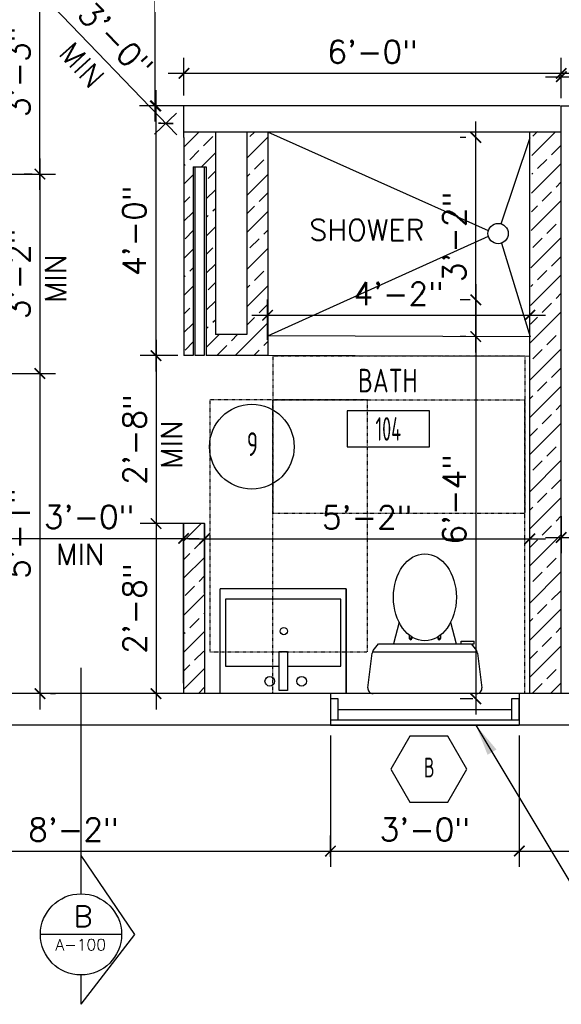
# Model space of a CAD drawing. Header units: inches. Extents: x -3803 to 30266, y -3756 to 4522.
# Tile 22 of 47: x 23500 to 23603, y 2446 to 2634. Entities that reach past the tile are written whole.
import ezdxf
from ezdxf.enums import TextEntityAlignment as Align

# ---------------------------------------------------------------- set-up
doc = ezdxf.new("R2010")
doc.units = ezdxf.units.IN
doc.header["$LTSCALE"] = 0.011
doc.header["$MEASUREMENT"] = 0
doc.header["$PDMODE"] = 1
doc.linetypes.add('DASHED2', pattern=[0.375, 0.25, -0.125])
doc.layers.get('0').update_dxf_attribs({"linetype": 'CONTINUOUS'})
doc.layers.get('Defpoints').update_dxf_attribs({"linetype": 'CONTINUOUS'})
for name, color, linetype in [('a-door', 2, 'CONTINUOUS'), ('FHA', 8, 'DASHED2'), ('FIXT', 8, 'CONTINUOUS'), ('G-SYMB', 1, 'CONTINUOUS'), ('Hatch-ExisWalls', 123, 'CONTINUOUS'), ('TEXT', 2, 'CONTINUOUS'), ('Walls', 5, 'CONTINUOUS')]:
    doc.layers.add(name, color=color, linetype=linetype)
doc.layers.add('DIM', color=4, linetype='CONTINUOUS', lineweight=13)
doc.styles.add('MED', font='archstyl.shx', dxfattribs={"width": 0.8, "height": 0.125})
doc.styles.add('ROMANS', font='romans.shx')
doc.styles.add('SMA', font='archstyl.shx', dxfattribs={"width": 0.8, "height": 0.0625})
doc.dimstyles.new('ANGEL', dxfattribs={"dimtxt": 4.375, "dimasz": 2, "dimexe": 3, "dimexo": 2, "dimgap": 1.5, "dimtad": 1, "dimdec": 0, "dimzin": 3, "dimdsep": 46, "dimlunit": 4, "dimtxsty": 'ROMANS', "dimblk": 'ARCHTICK', "dimcen": 0, "dimdle": 3, "dimclrd": 4, "dimclre": 4, "dimclrt": 2, "dimadec": 0, "dimazin": 0, "dimtfac": 1, "dimtdec": 0, "dimtmove": 1, "dimatfit": 3, "dimfxl": 1, "dimfrac": 2, "dimtolj": 1, "dimtzin": 0, "dimarcsym": 0})
doc.dimstyles.new('Copy of STANDARD', dxfattribs={"dimtxt": 8, "dimasz": 3, "dimexe": 3, "dimexo": 3, "dimgap": 3, "dimtad": 1, "dimrnd": 1, "dimzin": 3, "dimdsep": 46, "dimlunit": 4, "dimtxsty": 'Standard', "dimblk": 'ARCHTICK', "dimcen": 3, "dimdle": 3, "dimadec": 0, "dimazin": 0, "dimtfac": 1, "dimtix": 1, "dimtofl": 0, "dimtmove": 1, "dimatfit": 3, "dimfxl": 3, "dimtolj": 1, "dimtzin": 0, "dimlwd": -1, "dimlwe": -1, "dimarcsym": 0})
pattern_1 = [(45, (-5749.8247, 3), (-3.5355339, 3.5355339), []), (45, (-5746.289, 3), (-3.5355339, 3.5355339), [2.5, -1.25])]

# ---------------------------------------------------------------- blocks, each defined once
blk = doc.blocks.new('A$C6F230B04')
at = {"ltscale": 48}
for p, q in [((0.99, 26.61), (20.75, 26.61)), ((0.82, 18.91), (0, 25.49)), ((21.74, 25.49), (20.91, 18.91)), ((20.8, 18.63), (0.95, 18.63)), ((2.04, 17.13), (1.03, 18.41)), ((19.7, 17.13), (2.04, 17.13)), ((5.96, 13), (4.9, 17.13)), ((15.78, 13), (16.84, 17.13)), ((20.71, 18.41), (19.7, 17.13)), ((3.98, 16.63), (1.48, 16.63))]:
    blk.add_line(p, q, dxfattribs=at)
for p, q in [((1.48, 17.13), (1.48, 16.63)), ((1.87, 17.13), (1.5, 17.13)), ((3.98, 17.13), (3.98, 16.63)), ((7.9, 15.45), (7.9, 16.08)), ((8.15, 16.33), (8.15, 16.33)), ((8.4, 15.8), (8.4, 16.08)), ((13.34, 15.8), (13.34, 16.08)), ((13.59, 16.33), (13.59, 16.33)), ((13.84, 15.45), (13.84, 16.08))]:
    blk.add_line(p, q)
for centre in [(8.15, 16.09), (13.59, 16.09)]:
    blk.add_circle(centre, 0.125)
for centre, start, end in [((0.99, 25.61), 90, 187.1438), ((20.75, 25.61), 352.8562, 90), ((1.82, 19.03), 187.1438, 218.2232), ((19.92, 19.03), 321.7768, 352.8562)]:
    blk.add_arc(centre, 1, start, end, dxfattribs=at)
for centre, start, end in [((8.15, 16.08), 90, 180), ((8.15, 16.08), 0, 90), ((13.59, 16.08), 90, 180), ((13.59, 16.08), 0, 90)]:
    blk.add_arc(centre, 0.25, start, end)
blk.add_ellipse((10.87, 8.25), major_axis=(0, 8.29), ratio=0.724165)
blk = doc.blocks.new('_ArchTick')
at = {"color": 0, "linetype": 'ByBlock', "const_width": 0.15}
blk.add_lwpolyline([(-0.5, -0.5), (0.5, 0.5)], dxfattribs=at)
blk = doc.blocks.new('*D383')
at = {"layer": 'Defpoints', "color": 0, "transparency": 16777216}
for p in [(-95.34, -164.96), (-96.28, -241), (-94.85, -241)]:
    blk.add_point(p, dxfattribs=at)
at = {"layer": 'DIM', "color": 4, "lineweight": -2, "transparency": 16777216}
for p, q in [((-96.28, -161.96), (-96.28, -244)), ((-97.34, -164.96), (-99.28, -164.96)), ((-96.85, -241), (-99.28, -241))]:
    blk.add_line(p, q, dxfattribs=at)
at = {"layer": 'DIM', "color": 4, "lineweight": -2, "transparency": 16777216, "xscale": 2, "yscale": 2, "zscale": 2}
for p, rotation in [((-96.28, -164.96), 90), ((-96.28, -241), 270)]:
    blk.add_blockref('_ArchTick', p, dxfattribs=dict(at, rotation=rotation))
at = {"layer": 'DIM', "color": 2, "transparency": 16777216, "insert": (-100.39, -202.98), "char_height": 4.375, "attachment_point": 5, "rotation": 90, "style": 'ROMANS'}
blk.add_mtext('\\A1;6\'-4"', dxfattribs=at)
blk = doc.blocks.new('AINC-DOORID')
at = {"layer": 'G-SYMB'}
blk.add_circle((0, 0), 0.1673, dxfattribs=at)
at = {"layer": 'G-SYMB', "color": 4, "linetype": 'Continuous', "style": 'SMA', "width": 0.75}
blk.add_attdef('DNUM', text='', height=0.0938, dxfattribs=at).set_placement((0.0025, 0.0102), align=Align.MIDDLE)
blk = doc.blocks.new('AINC-ROOMID')
at = {"layer": 'G-SYMB'}
blk.add_lwpolyline([(-0.2473, -0.3519), (0.2533, -0.3519), (0.2533, -0.1607), (-0.2473, -0.1607)], close=True, dxfattribs=at)
at = {"layer": 'G-SYMB', "color": 4, "linetype": 'Continuous', "style": 'MED', "oblique": -180, "text_generation_flag": 6}
for tag, p in [('%%UROOM-ID', (0, 0.2093)), ('%%USPAN', (0, 0))]:
    blk.add_attdef(tag, text='', height=0.125, rotation=180, dxfattribs=at).set_placement(p, align=Align.MIDDLE)
at = {"layer": 'G-SYMB', "color": 4, "linetype": 'Continuous', "style": 'MED', "text_generation_flag": 6, "width": 0.75}
blk.add_attdef('R-NUM', text='', height=0.125, rotation=180, dxfattribs=at).set_placement((0.003, -0.2563), align=Align.MIDDLE)
blk = doc.blocks.new('*D384')
at = {"layer": 'Defpoints', "color": 0, "transparency": 16777216}
for p in [(-86, -167.89), (-135.99, -174.59), (-86, -180.54)]:
    blk.add_point(p, dxfattribs=at)
at = {"layer": 'DIM', "color": 4, "lineweight": -2, "transparency": 16777216}
for p, q in [((-135.99, -172.59), (-135.99, -164.89)), ((-86, -178.54), (-86, -164.89)), ((-138.99, -167.89), (-83, -167.89))]:
    blk.add_line(p, q, dxfattribs=at)
at = {"layer": 'DIM', "color": 4, "lineweight": -2, "transparency": 16777216, "xscale": 2, "yscale": 2, "zscale": 2, "rotation": 180}
blk.add_blockref('_ArchTick', (-135.99, -167.89), dxfattribs=at)
at = {"layer": 'DIM', "color": 4, "lineweight": -2, "transparency": 16777216, "xscale": 2, "yscale": 2, "zscale": 2}
blk.add_blockref('_ArchTick', (-86, -167.89), dxfattribs=at)
at = {"layer": 'DIM', "color": 2, "transparency": 16777216, "insert": (-111, -163.79), "char_height": 4.375, "attachment_point": 5, "style": 'ROMANS'}
blk.add_mtext('\\A1;4\'-2"', dxfattribs=at)
blk = doc.blocks.new('*D386')
at = {"layer": 'Defpoints', "color": 0, "transparency": 16777216}
for p in [(-86, -210.5), (-86, -221.15), (-148, -222.83)]:
    blk.add_point(p, dxfattribs=at)
at = {"layer": 'DIM', "color": 4, "lineweight": -2, "transparency": 16777216}
for p, q in [((-148, -220.83), (-148, -207.5)), ((-86, -219.15), (-86, -207.5)), ((-151, -210.5), (-83, -210.5))]:
    blk.add_line(p, q, dxfattribs=at)
at = {"layer": 'DIM', "color": 4, "lineweight": -2, "transparency": 16777216, "xscale": 2, "yscale": 2, "zscale": 2, "rotation": 180}
blk.add_blockref('_ArchTick', (-148, -210.5), dxfattribs=at)
at = {"layer": 'DIM', "color": 4, "lineweight": -2, "transparency": 16777216, "xscale": 2, "yscale": 2, "zscale": 2}
blk.add_blockref('_ArchTick', (-86, -210.5), dxfattribs=at)
at = {"layer": 'DIM', "color": 2, "transparency": 16777216, "insert": (-117, -206.4), "char_height": 4.375, "attachment_point": 5, "style": 'ROMANS'}
blk.add_mtext('\\A1;5\'-2"', dxfattribs=at)
blk = doc.blocks.new('*D388')
at = {"layer": 'Defpoints', "color": 0, "transparency": 16777216}
for p in [(-166.32, 0), (-157.39, 0), (-147.68, -128)]:
    blk.add_point(p, dxfattribs=at)
at = {"layer": 'DIM', "color": 4, "lineweight": -2, "transparency": 16777216}
for p, q in [((-157.39, -131), (-157.39, 3)), ((-164.32, 0), (-154.39, 0)), ((-149.68, -128), (-160.39, -128))]:
    blk.add_line(p, q, dxfattribs=at)
at = {"layer": 'DIM', "color": 4, "lineweight": -2, "transparency": 16777216, "xscale": 2, "yscale": 2, "zscale": 2}
for p, rotation in [((-157.39, 0), 90), ((-157.39, -128), 270)]:
    blk.add_blockref('_ArchTick', p, dxfattribs=dict(at, rotation=rotation))
at = {"layer": 'DIM', "color": 2, "transparency": 16777216, "insert": (-161.5, -64), "char_height": 4.375, "attachment_point": 5, "rotation": 90, "style": 'ROMANS'}
blk.add_mtext('\\A1;10\'-8"', dxfattribs=at)
blk = doc.blocks.new('*D389')
at = {"color": 4, "lineweight": -2, "ltscale": 10, "transparency": 16777216}
for p, q in [((-80, -206.18), (-80, -213.24)), ((-56, -206.18), (-56, -213.24)), ((-83, -210.24), (-53, -210.24))]:
    blk.add_line(p, q, dxfattribs=at)
at = {"layer": 'Defpoints', "color": 0, "ltscale": 10, "transparency": 16777216}
for p in [(-80, -204.18), (-56, -204.18), (-56, -210.24)]:
    blk.add_point(p, dxfattribs=at)
at = {"color": 4, "lineweight": -2, "ltscale": 10, "transparency": 16777216, "xscale": 2, "yscale": 2, "zscale": 2, "rotation": 180}
blk.add_blockref('_ArchTick', (-80, -210.24), dxfattribs=at)
at = {"color": 4, "lineweight": -2, "ltscale": 10, "transparency": 16777216, "xscale": 2, "yscale": 2, "zscale": 2}
blk.add_blockref('_ArchTick', (-56, -210.24), dxfattribs=at)
at = {"color": 2, "ltscale": 10, "transparency": 16777216, "insert": (-68, -206.14), "char_height": 4.375, "attachment_point": 5, "style": 'ROMANS'}
blk.add_mtext('\\A1;2\'-0"', dxfattribs=at)
blk = doc.blocks.new('*D395')
at = {"layer": 'Defpoints', "color": 0, "ltscale": 10, "transparency": 16777216}
for p in [(-149.34, -128), (-157.28, -175.58), (-151.12, -175.58)]:
    blk.add_point(p, dxfattribs=at)
at = {"layer": 'DIM', "color": 4, "lineweight": -2, "ltscale": 10, "transparency": 16777216}
for p, q in [((-157.28, -125), (-157.28, -178.58)), ((-151.34, -128), (-160.28, -128)), ((-153.12, -175.58), (-160.28, -175.58))]:
    blk.add_line(p, q, dxfattribs=at)
at = {"layer": 'DIM', "color": 4, "lineweight": -2, "ltscale": 10, "transparency": 16777216, "xscale": 2, "yscale": 2, "zscale": 2}
for p, rotation in [((-157.28, -128), 90), ((-157.28, -175.58), 270)]:
    blk.add_blockref('_ArchTick', p, dxfattribs=dict(at, rotation=rotation))
at = {"layer": 'DIM', "color": 2, "ltscale": 10, "transparency": 16777216, "insert": (-161.39, -151.79), "char_height": 4.375, "attachment_point": 5, "rotation": 90, "style": 'ROMANS'}
blk.add_mtext('\\A1;4\'-0"', dxfattribs=at)
blk = doc.blocks.new('*D396')
at = {"layer": 'Defpoints', "color": 0, "ltscale": 10, "transparency": 16777216}
for p in [(-151.12, -175.58), (-157.25, -207.58), (-149.34, -207.58)]:
    blk.add_point(p, dxfattribs=at)
at = {"layer": 'DIM', "color": 4, "lineweight": -2, "ltscale": 10, "transparency": 16777216}
for p, q in [((-157.25, -172.58), (-157.25, -210.58)), ((-153.12, -175.58), (-160.25, -175.58)), ((-151.34, -207.58), (-160.25, -207.58))]:
    blk.add_line(p, q, dxfattribs=at)
at = {"layer": 'DIM', "color": 4, "lineweight": -2, "ltscale": 10, "transparency": 16777216, "xscale": 2, "yscale": 2, "zscale": 2}
for p, rotation in [((-157.25, -175.58), 90), ((-157.25, -207.58), 270)]:
    blk.add_blockref('_ArchTick', p, dxfattribs=dict(at, rotation=rotation))
at = {"layer": 'DIM', "color": 2, "ltscale": 10, "transparency": 16777216, "insert": (-161.35, -191.58), "char_height": 4.375, "attachment_point": 5, "rotation": 90, "style": 'ROMANS'}
blk.add_mtext('\\A1;2\'-8"', dxfattribs=at)
blk = doc.blocks.new('*D397')
at = {"color": 4, "lineweight": -2, "ltscale": 10, "transparency": 16777216}
for p, q in [((-96.29, -174.96), (-96.29, -131)), ((-98.21, -134), (-99.29, -134)), ((-98.22, -171.96), (-99.29, -171.96))]:
    blk.add_line(p, q, dxfattribs=at)
at = {"layer": 'Defpoints', "color": 0, "ltscale": 10, "transparency": 16777216}
for p in [(-96.29, -134), (-96.21, -134), (-96.22, -171.96)]:
    blk.add_point(p, dxfattribs=at)
at = {"color": 4, "lineweight": -2, "ltscale": 10, "transparency": 16777216, "xscale": 2, "yscale": 2, "zscale": 2}
for p, rotation in [((-96.29, -134), 90), ((-96.29, -171.96), 270)]:
    blk.add_blockref('_ArchTick', p, dxfattribs=dict(at, rotation=rotation))
at = {"color": 2, "ltscale": 10, "transparency": 16777216, "insert": (-100.4, -152.98), "char_height": 4.375, "attachment_point": 5, "rotation": 90, "style": 'ROMANS'}
blk.add_mtext('\\A1;3\'-2"', dxfattribs=at)
blk = doc.blocks.new('*D398')
at = {"color": 4, "lineweight": -2, "ltscale": 10, "transparency": 16777216}
for p, q in [((-179.39, -138), (-179.39, -182)), ((-186, -141), (-176.39, -141)), ((-186, -179), (-176.39, -179))]:
    blk.add_line(p, q, dxfattribs=at)
at = {"layer": 'Defpoints', "color": 0, "ltscale": 10, "transparency": 16777216}
for p in [(-188, -141), (-188, -179), (-179.39, -179)]:
    blk.add_point(p, dxfattribs=at)
at = {"color": 4, "lineweight": -2, "ltscale": 10, "transparency": 16777216, "xscale": 2, "yscale": 2, "zscale": 2}
for p, rotation in [((-179.39, -141), 90), ((-179.39, -179), 270)]:
    blk.add_blockref('_ArchTick', p, dxfattribs=dict(at, rotation=rotation))
at = {"color": 2, "ltscale": 10, "transparency": 16777216, "insert": (-183.49, -160), "char_height": 4.375, "attachment_point": 5, "rotation": 90, "style": 'ROMANS'}
blk.add_mtext('\\A1;3\'-2"', dxfattribs=at)
blk = doc.blocks.new('*D402')
at = {"layer": 'Defpoints', "color": 0, "ltscale": 10, "transparency": 16777216}
for p in [(-149.34, -207.58), (-157.25, -240), (-149.34, -240)]:
    blk.add_point(p, dxfattribs=at)
at = {"layer": 'DIM', "color": 4, "lineweight": -2, "ltscale": 10, "transparency": 16777216}
for p, q in [((-157.25, -204.58), (-157.25, -243)), ((-151.34, -207.58), (-160.25, -207.58)), ((-151.34, -240), (-160.25, -240))]:
    blk.add_line(p, q, dxfattribs=at)
at = {"layer": 'DIM', "color": 4, "lineweight": -2, "ltscale": 10, "transparency": 16777216, "xscale": 2, "yscale": 2, "zscale": 2}
for p, rotation in [((-157.25, -207.58), 90), ((-157.25, -240), 270)]:
    blk.add_blockref('_ArchTick', p, dxfattribs=dict(at, rotation=rotation))
at = {"layer": 'DIM', "color": 2, "ltscale": 10, "transparency": 16777216, "insert": (-161.35, -223.79), "char_height": 4.375, "attachment_point": 5, "rotation": 90, "style": 'ROMANS'}
blk.add_mtext('\\A1;2\'-8"', dxfattribs=at)
blk = doc.blocks.new('*D403')
at = {"layer": 'Defpoints', "color": 0, "ltscale": 10, "transparency": 16777216}
for p in [(0, -122.43), (-80, -128.54), (0, -128.54)]:
    blk.add_point(p, dxfattribs=at)
at = {"layer": 'DIM', "color": 4, "lineweight": -2, "ltscale": 10, "transparency": 16777216}
for p, q in [((-80, -126.54), (-80, -119.43)), ((0, -126.54), (0, -119.43)), ((-83, -122.43), (3, -122.43))]:
    blk.add_line(p, q, dxfattribs=at)
at = {"layer": 'DIM', "color": 4, "lineweight": -2, "ltscale": 10, "transparency": 16777216, "xscale": 2, "yscale": 2, "zscale": 2, "rotation": 180}
blk.add_blockref('_ArchTick', (-80, -122.43), dxfattribs=at)
at = {"layer": 'DIM', "color": 4, "lineweight": -2, "ltscale": 10, "transparency": 16777216, "xscale": 2, "yscale": 2, "zscale": 2}
blk.add_blockref('_ArchTick', (0, -122.43), dxfattribs=at)
at = {"layer": 'DIM', "color": 2, "ltscale": 10, "transparency": 16777216, "insert": (-40, -118.32), "char_height": 4.375, "attachment_point": 5, "style": 'ROMANS'}
blk.add_mtext('\\A1;6\'-8"', dxfattribs=at)
blk = doc.blocks.new('*D474')
at = {"layer": 'Defpoints', "color": 0, "ltscale": 10, "transparency": 16777216}
for p in [(-151.93, -121.81), (-151.93, -128), (-80, -128.54)]:
    blk.add_point(p, dxfattribs=at)
at = {"layer": 'DIM', "color": 4, "lineweight": -2, "ltscale": 10, "transparency": 16777216}
for p, q in [((-151.93, -126), (-151.93, -118.81)), ((-80, -126.54), (-80, -118.81)), ((-77, -121.81), (-154.93, -121.81))]:
    blk.add_line(p, q, dxfattribs=at)
at = {"layer": 'DIM', "color": 4, "lineweight": -2, "ltscale": 10, "transparency": 16777216, "xscale": 2, "yscale": 2, "zscale": 2, "rotation": 180}
blk.add_blockref('_ArchTick', (-151.93, -121.81), dxfattribs=at)
at = {"layer": 'DIM', "color": 4, "lineweight": -2, "ltscale": 10, "transparency": 16777216, "xscale": 2, "yscale": 2, "zscale": 2}
blk.add_blockref('_ArchTick', (-80, -121.81), dxfattribs=at)
at = {"layer": 'DIM', "color": 2, "ltscale": 10, "transparency": 16777216, "insert": (-115.97, -117.7), "char_height": 4.375, "attachment_point": 5, "style": 'ROMANS'}
blk.add_mtext('\\A1;6\'-0"', dxfattribs=at)
blk = doc.blocks.new('*D478')
at = {"layer": 'Defpoints', "color": 0, "ltscale": 10, "transparency": 16777216}
for p in [(-177, -102), (-151.93, -128), (-155.39, -131.33)]:
    blk.add_point(p, dxfattribs=at)
at = {"layer": 'DIM', "color": 4, "lineweight": -2, "ltscale": 10, "transparency": 16777216}
for p, q in [((-182.53, -103.17), (-153.3, -133.49)), ((-178.44, -103.39), (-182.61, -107.41)), ((-153.37, -129.39), (-157.55, -133.41))]:
    blk.add_line(p, q, dxfattribs=at)
at = {"layer": 'DIM', "color": 4, "lineweight": -2, "ltscale": 10, "transparency": 16777216, "xscale": 2, "yscale": 2, "zscale": 2}
for p, rotation in [((-180.45, -105.33), 133.9537761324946), ((-155.39, -131.33), 313.9537761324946)]:
    blk.add_blockref('_ArchTick', p, dxfattribs=dict(at, rotation=rotation))
at = {"layer": 'DIM', "color": 2, "ltscale": 10, "transparency": 16777216, "insert": (-164.96, -115.48), "char_height": 4.375, "attachment_point": 5, "rotation": 313.9538, "style": 'ROMANS'}
blk.add_mtext('\\A1;3\'-0"', dxfattribs=at)
blk = doc.blocks.new('*D404')
at = {"layer": 'Defpoints', "color": 0, "ltscale": 10, "transparency": 16777216}
for p in [(-179.39, -102), (-178.86, -102), (-178.86, -141)]:
    blk.add_point(p, dxfattribs=at)
at = {"layer": 'DIM', "color": 4, "lineweight": -2, "ltscale": 10, "transparency": 16777216}
for p, q in [((-179.39, -144), (-179.39, -99)), ((-180.86, -102), (-182.39, -102)), ((-180.86, -141), (-182.39, -141))]:
    blk.add_line(p, q, dxfattribs=at)
at = {"layer": 'DIM', "color": 4, "lineweight": -2, "ltscale": 10, "transparency": 16777216, "xscale": 2, "yscale": 2, "zscale": 2}
for p, rotation in [((-179.39, -102), 90), ((-179.39, -141), 270)]:
    blk.add_blockref('_ArchTick', p, dxfattribs=dict(at, rotation=rotation))
at = {"layer": 'DIM', "color": 2, "ltscale": 10, "transparency": 16777216, "insert": (-183.49, -121.5), "char_height": 4.375, "attachment_point": 5, "rotation": 90, "style": 'ROMANS'}
blk.add_mtext('\\A1;3\'-3"', dxfattribs=at)
blk = doc.blocks.new('*D405')
at = {"layer": 'Defpoints', "color": 0, "ltscale": 10, "transparency": 16777216}
for p in [(-179.39, -179), (-179.39, -240), (-179.39, -240)]:
    blk.add_point(p, dxfattribs=at)
at = {"layer": 'DIM', "color": 4, "lineweight": -2, "ltscale": 10, "transparency": 16777216}
for p, q in [((-179.39, -176), (-179.39, -243)), ((-177.39, -179), (-176.39, -179)), ((-177.39, -240), (-176.39, -240))]:
    blk.add_line(p, q, dxfattribs=at)
at = {"layer": 'DIM', "color": 4, "lineweight": -2, "ltscale": 10, "transparency": 16777216, "xscale": 2, "yscale": 2, "zscale": 2}
for p, rotation in [((-179.39, -179), 90), ((-179.39, -240), 270)]:
    blk.add_blockref('_ArchTick', p, dxfattribs=dict(at, rotation=rotation))
at = {"layer": 'DIM', "color": 2, "ltscale": 10, "transparency": 16777216, "insert": (-183.49, -209.5), "char_height": 4.375, "attachment_point": 5, "rotation": 90, "style": 'ROMANS'}
blk.add_mtext('\\A1;5\'-1"', dxfattribs=at)
blk = doc.blocks.new('AINC-WINID')
at = {"layer": 'G-SYMB', "linetype": 'Continuous'}
blk.add_lwpolyline([(0.2577, 20.2671), (0.1675, 20.4234), (-0.0129, 20.4234), (-0.1031, 20.2671), (-0.0129, 20.1109), (0.1675, 20.1109)], close=True, dxfattribs=at)
at = {"layer": 'G-SYMB', "color": 4, "linetype": 'Continuous', "style": 'SMA', "width": 0.75}
blk.add_attdef('WNUM', text='', height=0.0938, dxfattribs=at).set_placement((0.0793, 20.2753), align=Align.MIDDLE)
blk = doc.blocks.new('*D455')
at = {"layer": 'Defpoints', "color": 0, "ltscale": 10, "transparency": 16777216}
for p in [(-222, -270.08), (-124, -270), (-124, -273.1)]:
    blk.add_point(p, dxfattribs=at)
at = {"layer": 'DIM', "color": 4, "lineweight": -2, "ltscale": 10, "transparency": 16777216}
for p, q in [((-222, -268.08), (-222, -267)), ((-124, -271.1), (-124, -267)), ((-225, -270), (-121, -270))]:
    blk.add_line(p, q, dxfattribs=at)
at = {"layer": 'DIM', "color": 4, "lineweight": -2, "ltscale": 10, "transparency": 16777216, "xscale": 2, "yscale": 2, "zscale": 2, "rotation": 180}
blk.add_blockref('_ArchTick', (-222, -270), dxfattribs=at)
at = {"layer": 'DIM', "color": 4, "lineweight": -2, "ltscale": 10, "transparency": 16777216, "xscale": 2, "yscale": 2, "zscale": 2}
blk.add_blockref('_ArchTick', (-124, -270), dxfattribs=at)
at = {"layer": 'DIM', "color": 2, "ltscale": 10, "transparency": 16777216, "insert": (-173, -265.9), "char_height": 4.375, "attachment_point": 5, "style": 'ROMANS'}
blk.add_mtext('\\A1;8\'-2"', dxfattribs=at)
blk = doc.blocks.new('*D456')
at = {"layer": 'Defpoints', "color": 0, "ltscale": 10, "transparency": 16777216}
for p in [(-124, -246), (-88, -259.71), (-88, -269.99)]:
    blk.add_point(p, dxfattribs=at)
at = {"layer": 'DIM', "color": 4, "lineweight": -2, "ltscale": 10, "transparency": 16777216}
for p, q in [((-124, -248), (-124, -272.99)), ((-88, -261.71), (-88, -272.99)), ((-127, -269.99), (-85, -269.99))]:
    blk.add_line(p, q, dxfattribs=at)
at = {"layer": 'DIM', "color": 4, "lineweight": -2, "ltscale": 10, "transparency": 16777216, "xscale": 2, "yscale": 2, "zscale": 2, "rotation": 180}
blk.add_blockref('_ArchTick', (-124, -269.99), dxfattribs=at)
at = {"layer": 'DIM', "color": 4, "lineweight": -2, "ltscale": 10, "transparency": 16777216, "xscale": 2, "yscale": 2, "zscale": 2}
blk.add_blockref('_ArchTick', (-88, -269.99), dxfattribs=at)
at = {"layer": 'DIM', "color": 2, "ltscale": 10, "transparency": 16777216, "insert": (-106, -265.89), "char_height": 4.375, "attachment_point": 5, "style": 'ROMANS'}
blk.add_mtext('\\A1;3\'-0"', dxfattribs=at)
blk = doc.blocks.new('*D457')
at = {"layer": 'Defpoints', "color": 0, "ltscale": 10, "transparency": 16777216}
for p in [(-88, -246), (6, -246), (6, -270)]:
    blk.add_point(p, dxfattribs=at)
at = {"layer": 'DIM', "color": 4, "lineweight": -2, "ltscale": 10, "transparency": 16777216}
for p, q in [((-88, -248), (-88, -273)), ((6, -248), (6, -273)), ((-91, -270), (9, -270))]:
    blk.add_line(p, q, dxfattribs=at)
at = {"layer": 'DIM', "color": 4, "lineweight": -2, "ltscale": 10, "transparency": 16777216, "xscale": 2, "yscale": 2, "zscale": 2, "rotation": 180}
blk.add_blockref('_ArchTick', (-88, -270), dxfattribs=at)
at = {"layer": 'DIM', "color": 4, "lineweight": -2, "ltscale": 10, "transparency": 16777216, "xscale": 2, "yscale": 2, "zscale": 2}
blk.add_blockref('_ArchTick', (6, -270), dxfattribs=at)
at = {"layer": 'DIM', "color": 2, "ltscale": 10, "transparency": 16777216, "insert": (-41, -265.9), "char_height": 4.375, "attachment_point": 5, "style": 'ROMANS'}
blk.add_mtext('\\A1;7\'-10"', dxfattribs=at)
blk = doc.blocks.new('*D473')
at = {"layer": 'Defpoints', "color": 0, "transparency": 16777216}
for p in [(-152, -210.42), (-188, -223.06), (-152, -240)]:
    blk.add_point(p, dxfattribs=at)
at = {"layer": 'DIM', "color": 4, "lineweight": -2, "transparency": 16777216}
for p, q in [((-188, -221.06), (-188, -207.42)), ((-152, -238), (-152, -207.42)), ((-191, -210.42), (-149, -210.42))]:
    blk.add_line(p, q, dxfattribs=at)
at = {"layer": 'DIM', "color": 4, "lineweight": -2, "transparency": 16777216, "xscale": 2, "yscale": 2, "zscale": 2, "rotation": 180}
blk.add_blockref('_ArchTick', (-188, -210.42), dxfattribs=at)
at = {"layer": 'DIM', "color": 4, "lineweight": -2, "transparency": 16777216, "xscale": 2, "yscale": 2, "zscale": 2}
blk.add_blockref('_ArchTick', (-152, -210.42), dxfattribs=at)
at = {"layer": 'DIM', "color": 2, "transparency": 16777216, "insert": (-170, -206.31), "char_height": 4.375, "attachment_point": 5, "style": 'ROMANS'}
blk.add_mtext('\\A1;3\'-0"', dxfattribs=at)
blk = doc.blocks.new('typical interior floor plan')
at = {"color": 8}
blk.add_line((-80, -128), (-56, -128), dxfattribs=at)
at = {"color": 1}
for p, q in [((-93.9, -151.81), (-135.93, -133)), ((-91.43, -150.5), (-85.94, -134)), ((-135.93, -171.84), (-93.9, -152.83)), ((-91.41, -154.15), (-85.95, -171.98)), ((-85.94, -171.98), (-135.93, -171.84)), ((-85.94, -175.73), (-135.93, -175.58))]:
    blk.add_line(p, q, dxfattribs=at)
at = {"color": 1, "ltscale": 10}
for p, q in [((-171.56, -235.08), (-171.56, -278.14)), ((-171.56, -270.84), (-161.34, -285.89)), ((-163.83, -285.87), (-179.28, -285.87)), ((-161.34, -285.89), (-171.56, -299.2)), ((-171.56, -293.59), (-171.56, -299.2))]:
    blk.add_line(p, q, dxfattribs=at)
at = {"color": 1}
blk.add_circle((-92.04, -152.33), 1.93, dxfattribs=at)
at = {"color": 1, "ltscale": 10}
blk.add_circle((-171.56, -285.87), 7.73, dxfattribs=at)
at = {"layer": 'a-door'}
for p, q in [((-122.5, -243), (-89.5, -243)), ((-122.5, -245), (-88, -245)), ((-124, -246), (-88, -246))]:
    blk.add_line(p, q, dxfattribs=at)
at = {"layer": 'a-door', "color": 2, "linetype": 'Continuous', "lineweight": -3}
blk.add_lwpolyline([(-148.06, -175.58), (-149.81, -175.58), (-149.81, -139.58), (-148.06, -139.58)], close=True, dxfattribs=at)
at = {"layer": 'a-door'}
for points in [[(-124, -245), (-122.5, -245), (-122.5, -241), (-124, -241)], [(-89.5, -245), (-88, -245), (-88, -241), (-89.5, -241)]]:
    blk.add_lwpolyline(points, close=True, dxfattribs=at)
at = {"layer": 'FHA', "ltscale": 25}
blk.add_lwpolyline([(-134.93, -175.65), (-86.93, -175.65), (-86.93, -205.65), (-134.93, -205.65), (-134.93, -175.65)], dxfattribs=at)
for points in [[(-146.97, -184), (-146.97, -232), (-116.97, -232), (-116.97, -184)], [(-87, -240), (-135, -240), (-135, -184), (-87, -184)]]:
    blk.add_lwpolyline(points, close=True, dxfattribs=at)
at = {"layer": 'FIXT'}
for p, q in [((-121, -220), (-145, -220)), ((-145, -240), (-145, -220)), ((-121, -240), (-121, -220)), ((-121, -220), (-121, -240)), ((-122, -222), (-144, -222)), ((-144, -222), (-144, -234.75)), ((-122, -234.75), (-122, -222)), ((-133.8, -239.41), (-133.8, -231.97)), ((-133.8, -231.97), (-132.2, -231.97)), ((-132.2, -231.97), (-132.2, -239.41)), ((-144, -234.75), (-133.8, -234.75)), ((-132.2, -234.75), (-122, -234.75)), ((-132.2, -239.41), (-133.8, -239.41))]:
    blk.add_line(p, q, dxfattribs=at)
for centre, radius in [((-132.89, -228.08), 0.687), ((-135.57, -237.64), 0.915), ((-129.48, -237.64), 0.915)]:
    blk.add_circle(centre, radius, dxfattribs=at)
at = {"layer": 'Walls'}
for p, q in [((-80.22, -128), (-152.22, -128)), ((-151.93, -134), (-151.93, -128)), ((-80, -240), (-80, -128)), ((-80, -133), (-151.93, -133)), ((-145.93, -133), (-145.93, -171.58)), ((-139.93, -133), (-139.93, -171.58)), ((-135.93, -133), (-135.93, -175.58)), ((-86, -240), (-86, -133)), ((-151.93, -134), (-151.93, -172.58)), ((-151.93, -139.58), (-151.93, -175.58)), ((-150.18, -139.58), (-150.18, -175.58)), ((-150.18, -139.58), (-147.68, -139.58)), ((-147.68, -139.58), (-147.68, -175.58)), ((-139.93, -171.58), (-145.93, -171.58)), ((-150.18, -175.58), (-151.93, -175.58)), ((-145.93, -175.58), (-147.68, -175.58)), ((-135.93, -175.58), (-145.93, -175.58)), ((-148, -207.58), (-152, -207.58)), ((-152, -207.58), (-152, -240)), ((-148, -207.58), (-148, -240)), ((0, -240), (-288, -240)), ((-124, -240), (-124, -246)), ((-88, -240), (-88, -246)), ((6, -246), (-294, -246))]:
    blk.add_line(p, q, dxfattribs=at)
ref = blk.add_blockref('AINC-ROOMID', (-113.06, -180.34), dxfattribs=dict(xscale=31.40809428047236, yscale=35.94597718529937, zscale=31.40809428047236))
ref.add_attrib('%%USPAN', 'BATH', dxfattribs={"layer": 'G-SYMB', "color": 4, "linetype": 'Continuous', "height": 4.493, "rotation": 180, "style": 'MED', "text_generation_flag": 6, "width": 0.873758}).set_placement((-113.06, -180.34), align=Align.MIDDLE)
ref.add_attrib('R-NUM', '104', dxfattribs={"layer": 'G-SYMB', "color": 4, "linetype": 'Continuous', "height": 4.493, "rotation": 180, "style": 'MED', "text_generation_flag": 6, "width": 0.655319}).set_placement((-112.97, -189.55), align=Align.MIDDLE)
for name, p, xscale, yscale, zscale, values in [('AINC-DOORID', (-138.99, -192.94), 48.29248555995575, 48.29248555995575, 48.29248555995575, {'DNUM': '9'}), ('AINC-WINID', (-108.36, -1069.62), 40.22379667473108, 40.22379667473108, 40.22379667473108, {'WNUM': 'B'})]:
    blk.add_blockref(name, p, dxfattribs=dict(xscale=xscale, yscale=yscale, zscale=zscale)).add_auto_attribs(values)
at = {"layer": 'FIXT', "rotation": 180}
blk.add_blockref('A$C6F230B04', (-95.13, -213.39), dxfattribs=at)
at = {"layer": 'TEXT', "color": 2, "char_height": 4.0007, "width": 137.2543, "attachment_point": 1}
for insert, rotation in [((-173.09, -115.45), 312.5479), ((-178.42, -165.54), 90), ((-156.27, -197.13), 90)]:
    blk.add_mtext('{\\Fromans|c0;MIN}', dxfattribs=dict(at, insert=insert, rotation=rotation))
for s, insert in [('{\\Fromans|c0;SHOWER}', (-128.05, -149.65)), ('{\\Fromans|c0;MIN}', (-176.34, -211.46)), ('{\\Fromans|c0;B}', (-172.99, -280.43))]:
    blk.add_mtext(s, dxfattribs=dict(at, insert=insert))
at = {"ltscale": 10}
for base, p1, p2, picture, middle in [((-96.29, -134), (-96.22, -171.96), (-96.21, -134), '*D397', (-100.4, -152.98)), ((-179.39, -179), (-188, -141), (-188, -179), '*D398', (-183.49, -160))]:
    dim = blk.add_linear_dim(base=base, p1=p1, p2=p2, angle=90, dimstyle='ANGEL', dxfattribs=at)
    dim.commit()
    dim.dimension.update_dxf_attribs({"geometry": picture, "text_midpoint": middle})
dim = blk.add_linear_dim(base=(-56, -210.24), p1=(-80, -204.18), p2=(-56, -204.18), dimstyle='ANGEL', dxfattribs=at)
dim.commit()
dim.dimension.update_dxf_attribs({"geometry": '*D389', "text_midpoint": (-68, -206.14)})
at = {"layer": 'DIM'}
for base, p1, p2, picture, middle in [((-157.39, 0), (-147.68, -128), (-166.32, 0), '*D388', (-161.5, -64)), ((-96.28, -241), (-95.34, -164.96), (-94.85, -241), '*D383', (-100.39, -202.98))]:
    dim = blk.add_linear_dim(base=base, p1=p1, p2=p2, angle=90, dimstyle='ANGEL', dxfattribs=at)
    dim.commit()
    dim.dimension.update_dxf_attribs({"geometry": picture, "text_midpoint": middle})
at = {"layer": 'DIM', "ltscale": 10}
for base, p1, p2, picture, middle in [((-179.39, -102), (-178.86, -141), (-178.86, -102), '*D404', (-183.49, -121.5)), ((-157.28, -175.58), (-149.34, -128), (-151.12, -175.58), '*D395', (-161.39, -151.79)), ((-157.25, -207.58), (-151.12, -175.58), (-149.34, -207.58), '*D396', (-161.35, -191.58)), ((-157.25, -240), (-149.34, -207.58), (-149.34, -240), '*D402', (-161.35, -223.79))]:
    dim = blk.add_linear_dim(base=base, p1=p1, p2=p2, angle=90, dimstyle='ANGEL', dxfattribs=at)
    dim.commit()
    dim.dimension.update_dxf_attribs({"geometry": picture, "text_midpoint": middle})
for p1, p2, distance, picture, middle in [((-177, -102), (-151.93, -128), -4.8, '*D478', (-164.96, -115.48)), ((-179.39, -179), (-179.39, -240), 0, '*D405', (-183.49, -209.5))]:
    dim = blk.add_aligned_dim(p1=p1, p2=p2, distance=distance, dimstyle='ANGEL', dxfattribs=at)
    dim.commit()
    dim.dimension.update_dxf_attribs({"geometry": picture, "text_midpoint": middle})
for base, p1, p2, picture, middle in [((-151.93, -121.81), (-80, -128.54), (-151.93, -128), '*D474', (-115.97, -117.7)), ((0, -122.43), (-80, -128.54), (0, -128.54), '*D403', (-40, -118.32)), ((-88, -269.99), (-124, -246), (-88, -259.71), '*D456', (-106, -265.89)), ((6, -270), (-88, -246), (6, -246), '*D457', (-41, -265.9)), ((-124, -270), (-222, -270.08), (-124, -273.1), '*D455', (-173, -265.9))]:
    dim = blk.add_linear_dim(base=base, p1=p1, p2=p2, dimstyle='ANGEL', dxfattribs=at)
    dim.commit()
    dim.dimension.update_dxf_attribs({"geometry": picture, "text_midpoint": middle})
at = {"layer": 'DIM'}
for base, p1, p2, picture, middle in [((-86, -167.89), (-135.99, -174.59), (-86, -180.54), '*D384', (-111, -163.79)), ((-152, -210.42), (-188, -223.06), (-152, -240), '*D473', (-170, -206.31)), ((-86, -210.5), (-148, -222.83), (-86, -221.15), '*D386', (-117, -206.4))]:
    dim = blk.add_linear_dim(base=base, p1=p1, p2=p2, dimstyle='ANGEL', dxfattribs=at)
    dim.commit()
    dim.dimension.update_dxf_attribs({"geometry": picture, "text_midpoint": middle})
at = {"layer": 'TEXT', "color": 9, "ltscale": 10, "annotation_type": 0, "has_hookline": 1, "hookline_direction": 0, "text_width": 68.2}
blk.add_leader([(-96.28, -246), (-69.42, -290.87), (6.67, -290.87)], dimstyle='Copy of STANDARD', override={"dimasz": 6, "dimtad": 0}, dxfattribs=at)

msp = doc.modelspace()

# ---------------------------------------------------------------- hatches: boundary and pattern name
at = {"layer": 'Hatch-ExisWalls'}
h = msp.add_hatch(dxfattribs=at)
h.set_pattern_fill('ANSI33', color=4, scale=20)
h.set_pattern_definition(pattern_1)
h.paths.add_polyline_path([(23495.1751852, 2643.1070172), (23491.1751852, 2643.1070158), (23491.1751846, 2604.1070642), (23495.1751823, 2604.1070642)])
edge = h.paths.add_edge_path()
edge.add_line((23603.1751823, 2612.0875656), (23603.1751823, 2612.1089658))
edge.add_line((23603.1751823, 2612.1089658), (23597.6306068, 2612.2897322))
edge.add_line((23597.6306068, 2612.2897322), (23597.1751823, 2560.9558672))
edge.add_arc((23597.8871617, 2559.6519241), 1.4856588, 118.635434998, 215.649517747)
edge.add_arc((23596.7609483, 2558.2336054), 0.5583498, 98.344369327, 402.107354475)
edge.add_line((23597.1751823, 2558.6079911), (23597.1751823, 2505.1070165))
edge.add_line((23597.1751823, 2505.1070165), (23603.1751823, 2505.1070165))
edge.add_line((23603.1751823, 2505.1070165), (23603.1751852, 2612.0875656))
edge.add_line((23603.1751852, 2612.0875656), (23603.1751823, 2612.0875656))
h = msp.add_hatch(dxfattribs=at)
h.set_pattern_fill('ANSI33', color=4, scale=20)
h.set_pattern_definition([(45, (-7953.3596, 137.2524), (-3.5355339, 3.5355339), []), (45, (-7949.824, 137.2524), (-3.5355339, 3.5355339), [2.5, -1.25])])
h.paths.add_polyline_path([(23547.2405969, 2612.1089658), (23543.2407054, 2612.1089658), (23543.2407054, 2573.5224468), (23537.2407054, 2573.5224468), (23537.2407054, 2612.1089658), (23531.2407054, 2612.1089658), (23531.2407054, 2611.1089658), (23531.2407054, 2572.5224468), (23531.2407054, 2569.5224468), (23532.9907054, 2569.5224468), (23532.9907054, 2605.5224468), (23535.4907054, 2605.5224468), (23535.4907054, 2569.5224468), (23537.2407054, 2569.5224468), (23547.2452177, 2569.5224468)])
h = msp.add_hatch(dxfattribs=at)
h.set_pattern_fill('ANSI33', color=4, scale=20)
h.set_pattern_definition(pattern_1)
h.paths.add_polyline_path([(23495.1751823, 2566.1070642), (23491.1751823, 2566.1070642), (23491.1751852, 2505.1070165), (23495.1751852, 2505.1070165)])
h.paths.add_polyline_path([(23535.1782977, 2537.6038178), (23531.1782977, 2537.5224468), (23531.1782977, 2505.1070165), (23535.1782977, 2505.1070165)])
h.paths.add_polyline_path([(23425.1751852, 2499.1070165), (23425.1751852, 2505.1070165), (23425.1191189, 2505.1070165), (23425.1251826, 2499.1070165)])

# ---------------------------------------------------------------- block references
msp.add_blockref('typical interior floor plan', (23683.1751823, 2745.1070165))

# ---------------------------------------------------------------- texts
at = {"layer": 'TEXT', "color": 2, "insert": (23506.745159, 2458.3512125), "char_height": 2.159637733, "width": 74.092047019, "attachment_point": 1}
msp.add_mtext('{\\Fromans|c0;A-100}', dxfattribs=at)

doc.saveas('drawing.dxf')
